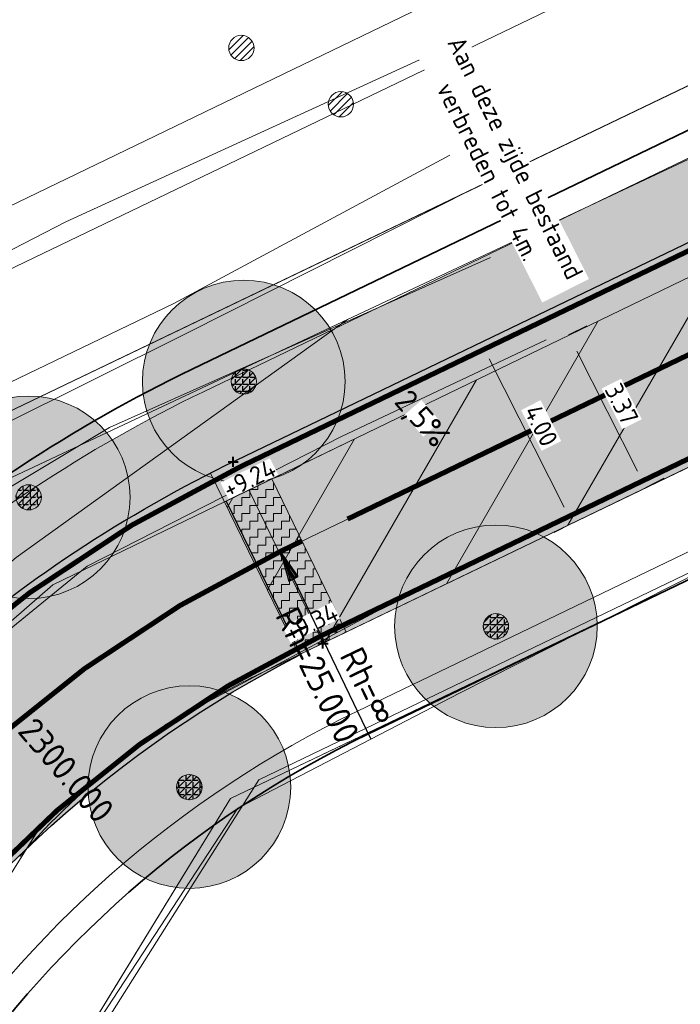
# Model space of a CAD drawing. Header units: metres. Extents: x 163543 to 168130, y 402678 to 405437.
# Tile 147 of 256: x 164818 to 164831, y 403569 to 403588. Entities that reach past the tile are written whole.
import ezdxf

# ---------------------------------------------------------------- set-up
doc = ezdxf.new("R2010")
doc.units = ezdxf.units.M
doc.linetypes.add('X-CA190022.004-UO-ALM_Assen$0$AM-AS', pattern=[16, 10, -2, 2, -2])
doc.linetypes.add('X-CA190022.004-UO-DWM_Snelfietsroute$0$2-1', pattern=[6, 2, -1, 2, -1])
doc.layers.get('0').update_dxf_attribs({"lineweight": 25})
for name, color, linetype, lineweight in [('X-CA190022.004-UO-ALM_Assen$0$N-WE-AM-AS_WEG-G', 10, 'X-CA190022.004-UO-ALM_Assen$0$AM-AS', 25), ('X-CA190022.004-UO-ALM_Assen$0$N-WE-AM-KILOMETRERING-T25', 7, 'Continuous', 25), ('X-CA190022.004-UO-ALM_Assen$0$N-WE-AM-TANGENTPUNT-T25', 7, 'Continuous', 25), ('X-CA190022.004-UO-ARC_Arcering$0$N-WE-VH-VERHARDINGS_DEKLAAGVERVANGING-A', 250, 'Continuous', 20), ('X-CA190022.004-UO-BGT_Ondergrond$0$GE_261_OSHHek_Lijn_GEM', 253, 'X-CA190022.004-UO-BGT_Ondergrond$0$Hekwerk', 9), ('X-CA190022.004-UO-BGT_Ondergrond$0$GE_316_WGDFietspad_Vlak_GEM', 253, 'Continuous', 9), ('X-CA190022.004-UO-BGT_Ondergrond$0$GE_367_OWGBerm_groenvoorziening_grasenk_GEM', 253, 'Continuous', 9), ('X-CA190022.004-UO-BGT_Ondergrond$0$GE_476_BTDGraslandagrarisch_Vlak_GEM', 253, 'Continuous', 9), ('X-CA190022.004-UO-BGT_Ondergrond$0$GE_479_BTDGroenvoorziening_grasenkruida_GEM', 253, 'Continuous', 9), ('X-CA190022.004-UO-BGT_Ondergrond$0$GE_523_WTDGreppel_drogesloot_Vlak_GEM', 253, 'Continuous', 9), ('X-CA190022.004-UO-DTM inmeting_v0.1$0$B-WE-GR-BOOM-S', 246, 'Continuous', 0), ('X-CA190022.004-UO-DTM inmeting_v0.1$0$B-WE-GW-TALUD_KRUIN-G', 246, 'Continuous', 0), ('X-CA190022.004-UO-DTM inmeting_v0.1$0$B-WE-GW-TALUD_TEEN-G', 246, 'Continuous', 0), ('X-CA190022.004-UO-DTM inmeting_v0.1$0$B-WE-IE-TERREINAFSCHEIDING_KUNSTMATIG_RASTERHEKWERK-G', 246, 'X-CA190022.004-UO-DTM inmeting_v0.1$0$IE-TERREINAFSCHEIDING-KUNSTMATIG-OPEN', 0), ('X-CA190022.004-UO-DTM inmeting_v0.1$0$B-WE-VH-VERHARDING_ASFALT-G', 246, 'Continuous', 0), ('X-CA190022.004-UO-DWM_Snelfietsroute$0$B-WE-VH-KANTVERHARDING-G', 214, 'Continuous', 18), ('X-CA190022.004-UO-DWM_Snelfietsroute$0$N-WE-GW-BERM-G', 90, 'Continuous', 18), ('X-CA190022.004-UO-DWM_Snelfietsroute$0$N-WE-VH-KANTVERHARDING-G', 210, 'Continuous', 25), ('X-CA190022.004-UO-DWM_Snelfietsroute$0$N-WE-VH-VERHARDINGS_DEKLAAGVERVANGING-A', 250, 'Continuous', 9), ('X-CA190022.004-UO-DWM_Snelfietsroute$0$N-WE-VW-MARKERING_LANGS_STREEP_21-G', 7, 'X-CA190022.004-UO-DWM_Snelfietsroute$0$2-1', 35), ('X-CA190022.004-UO-DWM_Snelfietsroute$0$N-WE-VW-MARKERING_LANGS_STREEP_DOORGETROKKEN_010-G', 7, 'Continuous', 0), ('X-CA190022.004-UO-DWM_Snelfietsroute$0$V-WE-VH-VERHARDING_ASFALT-A-FREESVAK', 252, 'Continuous', 18), ('X-CA190022.004-UO-DWM_Snelfietsroute$0$V-WE-VH-VERHARDING_ASFALT-FREESVAK', 7, 'Continuous', 18), ('X-CA190022.004-UO-DWM_Snelfietsroute$0$V-WE-VH-VERHARDING_ASFALT_ZAAGSNEDE-G', 1, 'X-CA190022.004-UO-DWM_Snelfietsroute$0$VH-ZAAGSNEDE', 25), ('X-CA190022.004-UO-GZM_Werkgrens_v0.2$0$N-WE-KG-GRENS_SYSTEEMGRENS-G', 7, 'X-CA190022.004-UO-GZM_Werkgrens_v0.2$0$KG-OG', 35), ('X-CA190022.004-UO-KAD_Percelen$0$B-WE-KG-GRENS_PERCEEL-GV', 150, 'Continuous', 9), ('X-CA190022.004-UO-TXT_Hoogtes$0$X-XX-AL-T25', 7, 'Continuous', 25), ('X-CA190022.004-UO-TXT_Tekst 1op200$0$N-WE-VH-VERKANTING-G', 7, 'Continuous', 35), ('X-CA190022.004-UO-TXT_Tekst 1op200$0$N-WE-VH-VERKANTING-T18', 7, 'Continuous', 18), ('X-CA190022.004-UO-TXT_Tekst 1op200$0$X-XX-AL-AANKLEDING-M', 7, 'Continuous', 18)]:
    doc.layers.add(name, color=color, linetype=linetype, lineweight=lineweight)
doc.layers.add('X-CA190022.004-UO-ARC_Arcering$0$N-GV-GR-GRAS-A-200 GRASMENGSEL M1', color=62, linetype='Continuous', lineweight=18, transparency=0.5)
doc.layers.add('X-CA190022.004-UO-ARC_Arcering$0$N-WE-VH-VERHARDING_ASFALT_ROOD-A', color=232, linetype='Continuous', lineweight=0, transparency=0.5)
for name, color, linetype in [('X-CA190022.004-UO-DWM_Beplanting$0$B-WE-GR-BOOM-S AFKOMSTIG UIT BOMENBESTAND GEMEENTE', 252, 'Continuous'), ('X-CA190022.004-UO-DWM_Beplanting$0$B-WE-GR-BOOM-S AFKOMSTIG UIT DTM_v0.4', 252, 'Continuous'), ('X-CA190022.004-UO-DWM_Beplanting$0$N-GV-GR-GRAS-A-200', 7, 'Continuous'), ('X-CA190022.004-UO-TXT_Hoogtes$0$C3D-SURFACE_TINSURFACE_LABELING-BESTAAND', 252, 'Continuous')]:
    doc.layers.add(name, color=color, linetype=linetype)
doc.layers.add('X-CA190022.004-UO-TXT_Hoogtes$0$C3D-ASSEMBLY_MARKER', color=7, linetype='Continuous', lineweight=35, plot=False)
doc.styles.add('NLCS-ISO', font='NLCS-ISO.ttf')
doc.styles.add('X-CA190022.004-UO-ALM_Assen$0$NLCS-ISO', font='NLCS-ISO.ttf')
doc.styles.add('X-CA190022.004-UO-TXT_Tekst 1op200$0$NLCS-ISO-M200-T18', font='NLCS-ISO.ttf', dxfattribs={"height": 0.36})
doc.styles.add('X-CA190022.004-UO-TXT_Tekst 1op200$0$NLCS-ISO-M500-T18', font='NLCS-ISO.ttf', dxfattribs={"height": 0.9})
doc.linetypes.add('X-CA190022.004-UO-BGT_Ondergrond$0$Hekwerk', pattern='A,5,-1.5,[2,dgnlstyle-Veghel.shx,S=0.007937,R=0,X=0,Y=0],-1.5', length=8)
doc.linetypes.add('X-CA190022.004-UO-DTM inmeting_v0.1$0$IE-TERREINAFSCHEIDING-KUNSTMATIG-OPEN', pattern='A,7,-1.5,[67,NLCS.SHX,S=0.75,R=0,X=0,Y=0],-1.5', length=10)
doc.linetypes.add('X-CA190022.004-UO-DWM_Snelfietsroute$0$VH-ZAAGSNEDE', pattern='A,1e-05,-2.54,[181,NLCS.SHX,S=2.54,R=0,X=-2.54,Y=0],-5.08,[181,NLCS.SHX,S=2.54,R=180,X=2.54,Y=0],-2.54', length=10.16001)
doc.linetypes.add('X-CA190022.004-UO-GZM_Werkgrens_v0.2$0$KG-OG', pattern='A,5.5,-1.5,[2,NLCS.SHX,S=0.5,R=0,X=0,Y=0],-1.5', length=8.5)
doc.dimstyles.new('X-CA190022.004-UO-TXT_Tekst 1op200$0$NLCS-M200-T18-PIJL_L2_H1', dxfattribs={"dimscale": 0.2, "dimtxt": 2.5, "dimasz": 1.8, "dimexe": 2, "dimexo": 2, "dimgap": 0.7, "dimtad": 1, "dimzin": 0, "dimdsep": 46, "dimtxsty": 'X-CA190022.004-UO-TXT_Tekst 1op200$0$NLCS-ISO-M200-T18', "dimcen": 0, "dimdle": 2, "dimclrd": 256, "dimclre": 256, "dimclrt": 10, "dimadec": 1, "dimazin": 0, "dimtfac": 1, "dimtdec": 3, "dimtofl": 0, "dimtmove": 0, "dimatfit": 3, "dimfxl": 2, "dimfxlon": 1, "dimtfillclr": 256, "dimtolj": 1, "dimtzin": 0, "dimlwd": -1, "dimlwe": -1, "dimarcsym": 0})
pattern_1 = [(0, (0, 0), (0.15625, 0.15625), [0.15625, -0.15625]), (90, (0.15625, 0), (-0.15625, 0.15625), [0.15625, -0.15625])]

# ---------------------------------------------------------------- blocks, each defined once
blk = doc.blocks.new('X-CA190022.004-UO-DTM inmeting_v0.1$0$boom')
h = blk.add_hatch()
h.set_pattern_fill('ANSI31', color=256, scale=0.13)
h.paths.add_polyline_path([(-1, 0, 1), (1, 0, 1)])
blk.add_circle((0, 0), 1)
blk = doc.blocks.new('X-CA190022.004-UO-DWM_Beplanting$0$SGR-BOOM_01-SO')
at = {"linetype": 'ByBlock', "lineweight": 18}
h = blk.add_hatch(color=0, dxfattribs=at)
h.dxf.hatch_style = 1
edge = h.paths.add_edge_path()
edge.add_arc((0, 0), 0.25, 0, 360)
at = {"color": 0, "linetype": 'ByBlock', "lineweight": 18}
for radius in [2, 0.25]:
    blk.add_circle((0, 0), radius, dxfattribs=at)
blk = doc.blocks.new('X-CA190022.004-UO-DWM_Beplanting$0$IMGEOBoom')
at = {"transparency": 33554457}
h = blk.add_hatch(color=256, dxfattribs=at)
h.dxf.hatch_style = 1
edge = h.paths.add_edge_path()
edge.add_arc((0, 0), 100, 0, 360)
edge = h.paths.add_edge_path(flags=17)
edge.add_arc((0, 0), 12.5, 0, 360)
h = blk.add_hatch()
h.set_pattern_fill('ANGLE', color=256)
h.set_pattern_definition([(0, (0, 0), (0, 6.985), [5.08, -1.905]), (90, (0, 0), (-6.985, 4e-16), [5.08, -1.905])])
edge = h.paths.add_edge_path(flags=17)
edge.add_arc((0, 0), 12.5, 0, 360)
at = {"layer": 'X-CA190022.004-UO-DWM_Beplanting$0$N-GV-GR-GRAS-A-200'}
h = blk.add_hatch(color=256, dxfattribs=at)
h.dxf.hatch_style = 1
edge = h.paths.add_edge_path(flags=17)
edge.add_arc((0, 0), 12.5, 0, 360)
at = {"xscale": 50, "yscale": 50, "zscale": 50}
blk.add_blockref('X-CA190022.004-UO-DWM_Beplanting$0$SGR-BOOM_01-SO', (0, 0), dxfattribs=at)
blk = doc.blocks.new('*U208')
at = {"layer": 'X-CA190022.004-UO-TXT_Hoogtes$0$C3D-ASSEMBLY_MARKER', "color": 7, "linetype": 'Continuous', "lineweight": 40}
for p, q in [((164824.155, 403576.027, 9.34), (164824.355, 403576.027, 9.34)), ((164824.255, 403575.927, 9.34), (164824.255, 403576.127, 9.34))]:
    blk.add_line(p, q, dxfattribs=at)
at = {"layer": 'X-CA190022.004-UO-TXT_Hoogtes$0$X-XX-AL-T25', "color": 7, "linetype": 'Continuous', "lineweight": 25, "insert": (164824.024, 403576.437, 9.34), "char_height": 0.36, "width": 1.0908, "attachment_point": 5, "rotation": 26.3178, "style": 'NLCS-ISO', "bg_fill": 3, "box_fill_scale": 1, "bg_fill_color": 256, "bg_fill_true_color": 13158600, "bg_fill_transparency": 0}
blk.add_mtext('{\\fNLCS-ISO|b0|i0|c0|p10;+9.34}', dxfattribs=at)
blk = doc.blocks.new('*U209')
at = {"layer": 'X-CA190022.004-UO-TXT_Hoogtes$0$C3D-ASSEMBLY_MARKER', "color": 7, "linetype": 'Continuous', "lineweight": 40}
for p, q in [((164822.481, 403579.513, 9.24), (164822.481, 403579.713, 9.24)), ((164822.381, 403579.613, 9.24), (164822.581, 403579.613, 9.24))]:
    blk.add_line(p, q, dxfattribs=at)
at = {"layer": 'X-CA190022.004-UO-TXT_Hoogtes$0$X-XX-AL-T25', "color": 7, "linetype": 'Continuous', "lineweight": 25, "insert": (164822.8, 403579.28, 9.24), "char_height": 0.36, "width": 1.0908, "attachment_point": 5, "rotation": 26.3178, "style": 'NLCS-ISO', "bg_fill": 3, "box_fill_scale": 1, "bg_fill_color": 256, "bg_fill_true_color": 13158600, "bg_fill_transparency": 0}
blk.add_mtext('{\\fNLCS-ISO|b0|i0|c0|p10;+9.24}', dxfattribs=at)
blk = doc.blocks.new('X-CA190022.004-UO-ALM_Assen$0$SVH-RANDVERHARDING-SO')
at = {"color": 0}
for p, q in [((-0.6, 3.5), (0.6, 3.5)), ((0, 0), (-0.6, 3.5)), ((-0.4, 3.5), (0.4, 3.5)), ((0, 0.7), (-0.4, 3.5)), ((-0.2, 3.5), (0.2, 3.5)), ((0, 1.75), (-0.2, 3.5)), ((0.6, 3.5), (0, 0)), ((0.4, 3.5), (0, 0.7)), ((0.2, 3.5), (0, 1.75))]:
    blk.add_line(p, q, dxfattribs=at)
blk = doc.blocks.new('*D1176')
at = {"layer": 'X-CA190022.004-UO-TXT_Tekst 1op200$0$X-XX-AL-AANKLEDING-M', "transparency": 16777216}
for p, q in [((164829.104, 403582.117), (164829.46, 403582.298)), ((164829.266, 403581.796), (164830.464, 403579.427)), ((164830.627, 403579.106), (164830.984, 403579.287))]:
    blk.add_line(p, q, dxfattribs=at)
for points in [[(164829.32, 403581.823), (164829.212, 403581.769), (164829.104, 403582.117)], [(164830.518, 403579.454), (164830.411, 403579.4), (164830.627, 403579.106)]]:
    blk.add_solid(points, dxfattribs=at)
at = {"layer": 'X-CA190022.004-UO-TXT_Tekst 1op200$0$X-XX-AL-AANKLEDING-M', "transparency": 16777216, "insert": (164827.785, 403585.481), "char_height": 0.36, "attachment_point": 5, "rotation": 296.8338, "style": 'X-CA190022.004-UO-TXT_Tekst 1op200$0$NLCS-ISO-M200-T18', "bg_fill": 3, "box_fill_scale": 1.1, "bg_fill_color": 256, "bg_fill_true_color": 13158600, "bg_fill_transparency": 0}
blk.add_mtext('\\A1;Aan deze zijde bestaand \\Pverbreden tot 4m.', dxfattribs=at)
blk = doc.blocks.new('*D1177')
at = {"layer": 'X-CA190022.004-UO-TXT_Tekst 1op200$0$X-XX-AL-AANKLEDING-M', "transparency": 16777216}
for p, q in [((164827.372, 403581.97), (164827.015, 403581.789)), ((164829.015, 403578.72), (164827.534, 403581.648)), ((164829.177, 403578.398), (164828.82, 403578.218))]:
    blk.add_line(p, q, dxfattribs=at)
for points in [[(164827.588, 403581.675), (164827.48, 403581.621), (164827.372, 403581.97)], [(164829.068, 403578.747), (164828.961, 403578.693), (164829.177, 403578.398)]]:
    blk.add_solid(points, dxfattribs=at)
at = {"layer": 'X-CA190022.004-UO-TXT_Tekst 1op200$0$X-XX-AL-AANKLEDING-M', "transparency": 16777216, "insert": (164828.56, 403580.328), "char_height": 0.36, "attachment_point": 5, "rotation": 296.8231, "style": 'X-CA190022.004-UO-TXT_Tekst 1op200$0$NLCS-ISO-M200-T18', "bg_fill": 3, "box_fill_scale": 1.1, "bg_fill_color": 256, "bg_fill_true_color": 13158600, "bg_fill_transparency": 0}
blk.add_mtext('\\A1;4.00', dxfattribs=at)
blk = doc.blocks.new('*D1198')
at = {"layer": 'X-CA190022.004-UO-TXT_Tekst 1op200$0$X-XX-AL-AANKLEDING-M', "transparency": 16777216}
for p, q in [((164829.104, 403582.117), (164829.46, 403582.298)), ((164829.266, 403581.796), (164830.464, 403579.427)), ((164830.627, 403579.106), (164830.984, 403579.287))]:
    blk.add_line(p, q, dxfattribs=at)
for points in [[(164829.32, 403581.823), (164829.212, 403581.769), (164829.104, 403582.117)], [(164830.518, 403579.454), (164830.411, 403579.4), (164830.627, 403579.106)]]:
    blk.add_solid(points, dxfattribs=at)
at = {"layer": 'X-CA190022.004-UO-TXT_Tekst 1op200$0$X-XX-AL-AANKLEDING-M', "transparency": 16777216, "insert": (164830.151, 403580.756), "char_height": 0.36, "attachment_point": 5, "rotation": 296.8338, "style": 'X-CA190022.004-UO-TXT_Tekst 1op200$0$NLCS-ISO-M200-T18', "bg_fill": 3, "box_fill_scale": 1.1, "bg_fill_color": 256, "bg_fill_true_color": 13158600, "bg_fill_transparency": 0}
blk.add_mtext('\\A1;3.37', dxfattribs=at)
blk = doc.blocks.new('*U128')
blk.add_solid([(2.5, 0.9), (2.5, 0), (-1.5, 0)])

msp = doc.modelspace()

# ---------------------------------------------------------------- hatches: boundary and pattern name
at = {"layer": 'X-CA190022.004-UO-ARC_Arcering$0$N-GV-GR-GRAS-A-200 GRASMENGSEL M1'}
h = msp.add_hatch(dxfattribs=at)
h.set_pattern_fill('AGR-GRAS_02-SO', color=256, scale=0.1, pattern_type=2)
h.set_pattern_definition([(0, (0, 0), (1, 1), [0.25, -0.75]), (0, (0.55, 0.6), (1, 1), [0.25, -0.75]), (90, (0.1, 0.35), (-1, 1), [0.25, -0.75]), (90, (0.5, 0.7), (-1, 1), [0.25, -0.75]), (45, (0.2, 0.7), (0, 1), [0.25, -1.164213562]), (135, (0.55, 0), (-1, 0), [0.25, -1.164213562]), (26.5650512, (0.25, 0.3), (1, 4e-10), [0.25, -1.986067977]), (26.5650512, (0.7, 0.8), (1, 4e-10), [0.25, -1.986067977]), (63.43494882, (0.7, 0), (5e-11, 1), [0.25, -1.986067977]), (63.43494882, (0.25, 0.45), (5e-11, 1), [0.25, -1.986067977]), (63.43494882, (0.6, 0.2), (5e-11, 1), [0.25, -1.986067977]), (116.5650512, (0, 0.55), (-4e-10, 1), [0.25, -1.986067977]), (153.43494882, (0.2, 0.15), (-1, 5e-11), [0.25, -1.986067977])])
h.paths.add_polyline_path([(165052.178, 403690.365), (165120.562, 403723.337), (165177.912, 403750.66, -0.027628), (165180.67, 403751.792), (165185.737, 403753.551), (165185.423, 403754.457), (165180.178, 403753.209, 0.027628), (165177.266, 403752.014), (165119.914, 403724.69), (165051.526, 403691.716), (164927.835, 403632.076), (164894.694, 403616.096), (164821.894, 403580.995, 0.136189), (164810.434, 403570.944, -0.043517), (164808.123, 403568.009), (164809.216, 403566.982, 0.043517), (164811.688, 403570.122, -0.136189), (164822.545, 403579.644), (164895.346, 403614.745), (164928.487, 403630.725)])
h = msp.add_hatch(dxfattribs=at)
h.set_pattern_fill('AGR-GRAS_02-SO', color=256, scale=0.1, pattern_type=2)
h.set_pattern_definition([(0, (0, 0), (1, 1), [0.25, -0.75]), (0, (0.55, 0.6), (1, 1), [0.25, -0.75]), (90, (0.1, 0.35), (-1, 1), [0.25, -0.75]), (90, (0.5, 0.7), (-1, 1), [0.25, -0.75]), (45, (0.2, 0.7), (0, 1), [0.25, -1.164213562]), (135, (0.55, 0), (-1, 0), [0.25, -1.164213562]), (26.5650512, (0.25, 0.3), (1, 4e-10), [0.25, -1.986067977]), (26.5650512, (0.7, 0.8), (1, 4e-10), [0.25, -1.986067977]), (63.43494882, (0.7, 0), (5e-11, 1), [0.25, -1.986067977]), (63.43494882, (0.25, 0.45), (5e-11, 1), [0.25, -1.986067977]), (63.43494882, (0.6, 0.2), (5e-11, 1), [0.25, -1.986067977]), (116.5650512, (0, 0.55), (-4e-10, 1), [0.25, -1.986067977]), (153.43494882, (0.2, 0.15), (-1, 5e-11), [0.25, -1.986067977])])
edge = h.paths.add_edge_path()
edge.add_line((164813.225, 403563.217), (164812.132, 403564.244))
edge.add_arc((164792.454, 403582.726), 26.996, 306.8565, 316.7958, ccw=False)
edge.add_line((164808.647, 403561.125), (164806.624, 403559.61))
edge.add_line((164806.624, 403559.61), (164806.255, 403559.272))
edge.add_line((164806.255, 403559.272), (164807.126, 403558.112))
edge.add_line((164807.126, 403558.112), (164809.546, 403559.924))
edge.add_arc((164792.452, 403582.727), 28.498, 306.8557, 316.7958)
edge = h.paths.add_edge_path()
edge.add_arc((164834.252, 403555.321), 21.489, 132.1355, 147.6253)
edge.add_arc((164834.252, 403555.321), 21.489, 132.2415, 147.6253, ccw=False)
edge.add_arc((164834.454, 403555.099), 21.79, 132.1379, 132.2423, ccw=False)
at = {"layer": 'X-CA190022.004-UO-ARC_Arcering$0$N-WE-VH-VERHARDING_ASFALT_ROOD-A'}
h = msp.add_hatch(color=256, dxfattribs=at)
h.dxf.hatch_style = 1
h.paths.add_polyline_path([(165052.461, 403689.781), (165132.711, 403728.4), (165164.017, 403743.373), (165163.758, 403743.917), (165120.562, 403723.337), (165052.178, 403690.365), (164928.487, 403630.725), (164895.346, 403614.745), (164822.545, 403579.644, 0.005277), (164822.034, 403579.391), (164822.311, 403578.822), (164825.13, 403580.187), (164889.73, 403611.47), (164928.718, 403630.232)], flags=17)
h = msp.add_hatch(color=256, dxfattribs=at)
h.dxf.hatch_style = 1
h.paths.add_polyline_path([(165053.915, 403686.762), (165122.291, 403719.73), (165165.479, 403740.306), (165164.017, 403743.373), (165132.711, 403728.4), (165052.461, 403689.781), (164928.718, 403630.232), (164889.73, 403611.47), (164825.13, 403580.187), (164822.317, 403578.825), (164823.78, 403575.798), (164826.593, 403577.154), (164843.818, 403585.46), (164897.083, 403611.142), (164930.224, 403627.122)])
h = msp.add_hatch(color=256, dxfattribs=at)
h.dxf.hatch_style = 1
h.paths.add_polyline_path([(164823.783, 403575.792), (164822.034, 403579.391, 0.130817), (164811.688, 403570.122, -0.043517), (164809.216, 403566.982), (164812.132, 403564.244, 0.043517), (164815.034, 403567.929, -0.130015)])
at = {"layer": 'X-CA190022.004-UO-ARC_Arcering$0$N-WE-VH-VERHARDINGS_DEKLAAGVERVANGING-A'}
h = msp.add_hatch(dxfattribs=at)
h.set_pattern_fill('AVH-ASFALT_B', color=256, angle=15, pattern_type=2)
h.set_pattern_definition([(60, (0, 0), (-1.2990381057, 0.75), [])])
h.paths.add_polyline_path([(165053.915, 403686.762), (165122.291, 403719.73), (165165.479, 403740.306), (165164.017, 403743.373), (165132.711, 403728.4), (165052.461, 403689.781), (164928.718, 403630.232), (164889.73, 403611.47), (164825.13, 403580.187), (164822.317, 403578.825), (164823.78, 403575.798), (164826.593, 403577.154), (164843.818, 403585.46), (164897.083, 403611.142), (164930.224, 403627.122)])
at = {"layer": 'X-CA190022.004-UO-DWM_Snelfietsroute$0$V-WE-VH-VERHARDING_ASFALT-A-FREESVAK', "ltscale": 0.2}
h = msp.add_hatch(dxfattribs=at)
h.set_pattern_fill('AVH-ASFALT_FREESVAK', color=256, scale=0.1, pattern_type=2)
h.set_pattern_definition(pattern_1)
h.paths.add_polyline_path([(164823.243, 403579.273), (164822.793, 403579.056), (164824.261, 403576.03), (164824.712, 403576.248)])
h = msp.add_hatch(dxfattribs=at)
h.set_pattern_fill('AVH-ASFALT_FREESVAK', color=256, scale=0.1, pattern_type=2)
h.set_pattern_definition(pattern_1)
h.paths.add_polyline_path([(164822.793, 403579.056), (164822.343, 403578.838), (164823.811, 403575.813), (164824.261, 403576.03)])

# ---------------------------------------------------------------- linework, layer by layer
at = {"layer": 'X-CA190022.004-UO-BGT_Ondergrond$0$GE_261_OSHHek_Lijn_GEM'}
for p, q in [((164822.431, 403572.962), (164832.047, 403577.565)), ((164815.7, 403561.975), (164822.431, 403572.962))]:
    msp.add_line(p, q, dxfattribs=at)
at = {"layer": 'X-CA190022.004-UO-BGT_Ondergrond$0$GE_316_WGDFietspad_Vlak_GEM', "flags": 128}
for points in [[(164816.029, 403574.659), (164818.92, 403577.18), (164889.73, 403611.47), (164928.718, 403630.232), (165052.461, 403689.781), (165053.915, 403686.762)], [(165053.915, 403686.762), (164930.224, 403627.122), (164897.083, 403611.142), (164822.788, 403575.32)]]:
    msp.add_lwpolyline(points, dxfattribs=at)
at = {"layer": 'X-CA190022.004-UO-BGT_Ondergrond$0$GE_316_WGDFietspad_Vlak_GEM'}
msp.add_arc((164829.224, 403562.343), 14.485, 116.3788, 139.1373, dxfattribs=at)
at = {"layer": 'X-CA190022.004-UO-BGT_Ondergrond$0$GE_367_OWGBerm_groenvoorziening_grasenk_GEM', "flags": 128}
for points in [[(165184.537, 403753.109), (165183.831, 403752.85), (165132.711, 403728.4), (165052.461, 403689.781), (164928.718, 403630.232), (164889.73, 403611.47), (164818.92, 403577.18), (164816.029, 403574.659)], [(164809.528, 403560.51), (164806.021, 403557.782), (164804.732, 403557.966), (164803.063, 403560.189), (164802.426, 403561.037), (164802.303, 403561.201), (164794.593, 403571.459), (164796.779, 403572.731), (164801.128, 403568.949), (164807.319, 403571.87), (164807.843, 403570.785), (164810.586, 403572.108), (164810.297, 403572.708), (164815.446, 403575.376), (164818.198, 403577.726), (164824.741, 403582.424), (164845.508, 403592.191), (164892.802, 403614.747), (164932.953, 403634.789), (165023.639, 403678.975)], [(164822.788, 403575.32), (164897.083, 403611.142), (164898.003, 403609.583), (164894.042, 403607.59)], [(164894.042, 403607.59), (164853.84, 403588.034), (164832.047, 403577.565), (164822.431, 403572.962), (164815.7, 403561.975), (164812.075, 403556.422), (164811.274, 403557.307), (164812.565, 403559.008), (164814.07, 403562.025), (164814.789, 403563.951), (164815.79, 403566.84), (164816.034, 403567.544), (164816.352, 403568.462)], [(164824.741, 403582.424), (164818.198, 403577.726), (164815.446, 403575.376), (164810.297, 403572.708), (164809.257, 403574.862), (164806.514, 403573.538), (164807.319, 403571.87), (164801.128, 403568.949), (164796.779, 403572.731), (164799.727, 403574.446), (164799.396, 403573.282), (164799.575, 403572.244), (164800.084, 403571.751), (164800.975, 403571.585), (164803.417, 403572.255), (164809.926, 403575.456), (164824.741, 403582.424)]]:
    msp.add_lwpolyline(points, dxfattribs=at)
at = {"layer": 'X-CA190022.004-UO-BGT_Ondergrond$0$GE_367_OWGBerm_groenvoorziening_grasenk_GEM', "extrusion": (0, 0, -1)}
msp.add_arc((-164829.224, 403562.343), 14.485, 40.8627, 63.6212, dxfattribs=at)
at = {"layer": 'X-CA190022.004-UO-BGT_Ondergrond$0$GE_476_BTDGraslandagrarisch_Vlak_GEM', "flags": 128}
msp.add_lwpolyline([(164824.925, 403539.208), (164816.43, 403550.653), (164814.494, 403553.261), (164812.075, 403556.422), (164815.7, 403561.975), (164822.431, 403572.962), (164832.047, 403577.565), (164853.84, 403588.034), (164894.042, 403607.59), (164898.003, 403609.583), (164926.203, 403570.84), (164927.892, 403568.525), (164901.285, 403562.366)], dxfattribs=at)
at = {"layer": 'X-CA190022.004-UO-BGT_Ondergrond$0$GE_479_BTDGroenvoorziening_grasenkruida_GEM', "flags": 128}
msp.add_lwpolyline([(164980.948, 403662.403), (164964.98, 403654.785), (164947.527, 403646.174), (164928.788, 403636.728), (164926.155, 403635.523), (164915.337, 403630.919), (164851.58, 403599.55), (164808.057, 403578.591), (164801.04, 403575.389), (164799.727, 403574.446), (164796.779, 403572.731), (164794.593, 403571.459), (164792.33, 403574.47)], dxfattribs=at)
at = {"layer": 'X-CA190022.004-UO-BGT_Ondergrond$0$GE_523_WTDGreppel_drogesloot_Vlak_GEM', "flags": 128}
msp.add_lwpolyline([(165023.639, 403678.975), (164932.953, 403634.789), (164892.802, 403614.747), (164845.508, 403592.191), (164824.741, 403582.424), (164809.926, 403575.456), (164803.417, 403572.255), (164800.975, 403571.585), (164800.084, 403571.751), (164799.575, 403572.244), (164799.396, 403573.282), (164799.727, 403574.446), (164801.04, 403575.389), (164808.057, 403578.591), (164851.58, 403599.55), (164915.337, 403630.919), (164926.155, 403635.523), (164928.788, 403636.728), (164947.527, 403646.174), (164964.98, 403654.785), (164980.948, 403662.403), (165001.831, 403672.039), (165024.063, 403683.223)], dxfattribs=at)
at = {"layer": 'X-CA190022.004-UO-DTM inmeting_v0.1$0$B-WE-GW-TALUD_KRUIN-G'}
for points in [[(164806.551, 403573.419, 9.262), (164804.845, 403572.627, 9.401), (164801.715, 403570.921, 9.572), (164800.239, 403570.712, 9.684), (164798.951, 403571.776, 9.751), (164798.913, 403573.771, 9.899), (164800.862, 403574.965, 9.835), (164805.186, 403577.311, 9.717), (164809.874, 403579.806, 9.721), (164815.63, 403582.521, 9.619), (164819.181, 403584.351, 9.649), (164826.315, 403587.624, 9.729)], [(164827.561, 403583.645, 9.018), (164820.043, 403580.29, 9.091), (164813.006, 403576.071, 9.279), (164810.177, 403575.159, 9.34)]]:
    msp.add_polyline3d(points, dxfattribs=at)
at = {"layer": 'X-CA190022.004-UO-DTM inmeting_v0.1$0$B-WE-GW-TALUD_TEEN-G'}
for points in [[(164826.758, 403585.671, 8.636), (164821.31, 403582.739, 8.714), (164813.738, 403579.092, 8.571), (164809.122, 403576.77, 8.406), (164804.462, 403574.693, 8.638), (164801.646, 403573.361, 8.818)], [(164827.258, 403585.021, 8.628), (164821.555, 403582.146, 8.709), (164814.124, 403578.445, 8.561), (164809.443, 403576.228, 8.402), (164804.863, 403573.93, 8.658), (164801.877, 403572.651, 8.819)]]:
    msp.add_polyline3d(points, dxfattribs=at)
at = {"layer": 'X-CA190022.004-UO-DTM inmeting_v0.1$0$B-WE-IE-TERREINAFSCHEIDING_KUNSTMATIG_RASTERHEKWERK-G'}
for p, q in [((164831.978, 403577.59, 9.124), (164826.947, 403575.044, 9.155)), ((164826.947, 403575.044, 9.155), (164822.576, 403572.774, 9.222)), ((164822.576, 403572.774, 9.222), (164819.181, 403567.589, 9.197))]:
    msp.add_line(p, q, dxfattribs=at)
at = {"layer": 'X-CA190022.004-UO-DTM inmeting_v0.1$0$B-WE-VH-VERHARDING_ASFALT-G'}
for points in [[(164813.867, 403571.498, 9.408), (164816.085, 403574.685, 9.34), (164819.599, 403577.553, 9.257), (164824.62, 403580.115, 9.178), (164828.658, 403582.024, 9.155)], [(164817.061, 403569.833, 9.458), (164818.693, 403572.43, 9.394), (164821.16, 403574.432, 9.353), (164826.024, 403577.036, 9.26), (164830.078, 403578.967, 9.232)]]:
    msp.add_polyline3d(points, dxfattribs=at)
at = {"layer": 'X-CA190022.004-UO-DWM_Snelfietsroute$0$B-WE-VH-KANTVERHARDING-G', "flags": 128}
for points in [[(164822.317, 403578.825), (164825.13, 403580.187), (164889.73, 403611.47), (164928.718, 403630.232), (165052.461, 403689.781), (165132.711, 403728.4), (165164.017, 403743.373)], [(165165.498, 403740.315), (165122.291, 403719.73), (165053.915, 403686.762), (164930.224, 403627.122), (164897.083, 403611.142), (164823.78, 403575.798)]]:
    msp.add_lwpolyline(points, dxfattribs=at)
at = {"layer": 'X-CA190022.004-UO-DWM_Snelfietsroute$0$N-WE-GW-BERM-G', "flags": 128}
for points in [[(164803.319, 403564.007), (164805.339, 403565.519, 0.087199), (164810.434, 403570.944, -0.136189), (164821.894, 403580.995), (164894.694, 403616.096), (164927.835, 403632.076), (165051.526, 403691.716), (165119.914, 403724.69), (165177.266, 403752.014, -0.027628), (165180.178, 403753.209), (165185.509, 403754.477)], [(164807.522, 403558.409), (164809.535, 403559.916, 0.087199), (164816.289, 403567.107, -0.136189), (164824.934, 403574.689), (164897.734, 403609.791), (164930.876, 403625.771), (165054.566, 403685.411), (165122.939, 403718.377), (165180.277, 403745.695, -0.027628), (165182.474, 403746.596), (165187.245, 403749.496)]]:
    msp.add_lwpolyline(points, format="xyb", dxfattribs=at)
at = {"layer": 'X-CA190022.004-UO-DWM_Snelfietsroute$0$N-WE-VH-KANTVERHARDING-G', "flags": 128}
for points in [[(164809.216, 403566.982, 0.043517), (164811.688, 403570.122, -0.136189), (164822.545, 403579.644), (164895.346, 403614.745), (164928.487, 403630.725), (165052.178, 403690.365), (165120.562, 403723.337), (165177.912, 403750.66, -0.027628), (165180.67, 403751.792), (165185.737, 403753.551)], [(164812.132, 403564.244, 0.043517), (164815.034, 403567.929, -0.130015), (164823.783, 403575.792)]]:
    msp.add_lwpolyline(points, format="xyb", dxfattribs=at)
at = {"layer": 'X-CA190022.004-UO-DWM_Snelfietsroute$0$N-WE-VH-VERHARDINGS_DEKLAAGVERVANGING-A', "flags": 128}
msp.add_lwpolyline([(164822.034, 403579.391), (164823.783, 403575.792)], dxfattribs=at)
at = {"layer": 'X-CA190022.004-UO-DWM_Snelfietsroute$0$N-WE-VW-MARKERING_LANGS_STREEP_21-G', "const_width": 0.1, "flags": 128}
msp.add_lwpolyline([(164824.739, 403578.481), (164831.945, 403581.956)], dxfattribs=at)
at = {"layer": 'X-CA190022.004-UO-DWM_Snelfietsroute$0$N-WE-VW-MARKERING_LANGS_STREEP_DOORGETROKKEN_010-G', "const_width": 0.1, "flags": 128}
for points in [[(164809.326, 403566.88, 0.043517), (164811.814, 403570.04, -0.136189), (164822.61, 403579.508), (164895.411, 403614.61), (164928.552, 403630.59), (165052.243, 403690.23), (165120.627, 403723.202), (165177.976, 403750.525, -0.027628), (165180.719, 403751.65), (165185.787, 403753.409)], [(164812.023, 403564.347, 0.043517), (164814.909, 403568.012, -0.136189), (164824.217, 403576.176), (164897.018, 403611.277), (164930.159, 403627.257), (165053.85, 403686.897), (165122.226, 403719.865), (165179.567, 403747.184, -0.027628), (165181.933, 403748.155), (165187, 403749.914)], [(164810.674, 403565.613, 0.043517), (164813.361, 403569.026, -0.136189), (164823.414, 403577.842), (164823.838, 403578.047)]]:
    msp.add_lwpolyline(points, format="xyb", dxfattribs=at)
at = {"layer": 'X-CA190022.004-UO-DWM_Snelfietsroute$0$V-WE-VH-VERHARDING_ASFALT-FREESVAK', "ltscale": 0.2, "flags": 128}
for points in [[(164823.243, 403579.274), (164824.711, 403576.25)], [(164822.793, 403579.056), (164824.261, 403576.032)]]:
    msp.add_lwpolyline(points, dxfattribs=at)
at = {"layer": 'X-CA190022.004-UO-DWM_Snelfietsroute$0$V-WE-VH-VERHARDING_ASFALT_ZAAGSNEDE-G', "ltscale": 0.02, "flags": 128}
msp.add_lwpolyline([(164822.343, 403578.838), (164823.811, 403575.813)], dxfattribs=at)
at = {"layer": 'X-CA190022.004-UO-GZM_Werkgrens_v0.2$0$N-WE-KG-GRENS_SYSTEEMGRENS-G', "ltscale": 0.2, "flags": 128}
msp.add_lwpolyline([(164202.447, 403276.261, -0.007014), (164204.684, 403278.194), (164207.732, 403280.631), (164216.351, 403287.471), (164219.004, 403289.434), (164219.375, 403289.729), (164237.184, 403303.185), (164244.587, 403308.605), (164248.73, 403311.638), (164253.977, 403315.367), (164261.175, 403320.48), (164269.682, 403326.324), (164277.478, 403331.538), (164300.139, 403346.153), (164322.964, 403359.926), (164334.073, 403366.292), (164351.665, 403375.797), (164373.742, 403387.55), (164399.95, 403400.464), (164429.28, 403414.743), (164430.124, 403415.141), (164430.948, 403415.506), (164431.777, 403415.846), (164432.615, 403416.161), (164433.462, 403416.453), (164434.316, 403416.72), (164435.176, 403416.962), (164436.043, 403417.179), (164436.306, 403417.259, -0.099821), (164451.982, 403417.179, 0.131087), (164471.53, 403420.948), (164482.533, 403426.243), (164490.693, 403418.8), (164492.586, 403419.707), (164495.404, 403416.53, -0.0101), (164498.074, 403413.536), (164499.385, 403412.005), (164502.276, 403408.653), (164509.274, 403412.948), (164511.768, 403416.461), (164509.186, 403420.201, -0.175036), (164509.321, 403422.135, -0.180129), (164510.517, 403423.431), (164518.825, 403427.315), (164545.03, 403439.927), (164571.695, 403452.754), (164577.955, 403456.064), (164591.472, 403464.142), (164595.446, 403466.159), (164599.431, 403468.182), (164600.854, 403468.863), (164605.94, 403471.242), (164622.016, 403477.758), (164627.273, 403479.889), (164631.947, 403481.905), (164633.267, 403482.539, 0.084778), (164642.609, 403485.38), (164759.332, 403541.386), (164770.974, 403544.815), (164773.272, 403545.397), (164787.887, 403542.29), (164789.899, 403542.38), (164793.252, 403543.048), (164800.24, 403546.814), (164803.671, 403549.366), (164804.774, 403550.36), (164806.983, 403547.387), (164807.907, 403546.199), (164811.87, 403549.281), (164810.953, 403550.46), (164809.512, 403552.406), (164808.343, 403553.575), (164810.024, 403555.089), (164807.827, 403558.012), (164809.834, 403559.516, 0.087199), (164816.707, 403566.833, -0.136189), (164825.151, 403574.239), (164897.952, 403609.34), (164931.093, 403625.32), (165054.784, 403684.96), (165123.155, 403717.926), (165148.566, 403730.033), (165175.654, 403740.478), (165188.146, 403744.824), (165187.632, 403748.092), (165185.258, 403754.932), (165180.038, 403753.689, 0.027846), (165177.051, 403752.466), (165119.698, 403725.141), (165051.309, 403692.167), (164927.618, 403632.527), (164894.477, 403616.547), (164821.676, 403581.445, 0.136189), (164810.016, 403571.218, -0.087199), (164805.039, 403565.919), (164803.02, 403564.408), (164799.415, 403569.204), (164798.615, 403568.604), (164797.815, 403568.006), (164797.216, 403568.806), (164793.371, 403565.926), (164793.97, 403565.126), (164792.376, 403563.932), (164795.885, 403559.064, -0.201548), (164780.097, 403554.057, 0.075656), (164771.169, 403553.982, -0.009755), (164764.075, 403552.536), (164754.286, 403547.799), (164747.474, 403544.606), (164708.34, 403525.583), (164686.218, 403515.365), (164675.148, 403509.865), (164663.524, 403504.258), (164644.327, 403495.071), (164639.493, 403492.723), (164638.201, 403492.127, -0.201818), (164621.846, 403491.8, 0.209498), (164598.58, 403490.973), (164556.157, 403470.566), (164536.299, 403461.008), (164516.318, 403451.408), (164508.232, 403447.512), (164500.187, 403443.642), (164497.203, 403443.008), (164495.09, 403442.274, 0.130794), (164492.913, 403444.811), (164488.435, 403447.885), (164494.899, 403449.835), (164490.315, 403452.233), (164484.484, 403450.597, -0.076427), (164479.748, 403454.723), (164478.799, 403455.857), (164474.918, 403452.962), (164457.343, 403473.566), (164451.257, 403468.374), (164465.519, 403451.653, -0.484297), (164464.817, 403448.113), (164461.416, 403446.394), (164463.893, 403441.77), (164464.916, 403439.614), (164433.017, 403424.683, 0.05166), (164425.3, 403421.703), (164396.431, 403407.648), (164370.094, 403394.67), (164347.884, 403382.848), (164330.182, 403373.283), (164318.908, 403366.822), (164295.903, 403352.941), (164273.086, 403338.225), (164265.193, 403332.947), (164256.594, 403327.039), (164249.344, 403321.888), (164244.05, 403318.127), (164239.86, 403315.06), (164232.409, 403309.604), (164214.476, 403296.054), (164201.289, 403285.589, 0.012131), (164197.414, 403282.357)], format="xyb", close=True, dxfattribs=at)
at = {"layer": 'X-CA190022.004-UO-KAD_Percelen$0$B-WE-KG-GRENS_PERCEEL-GV', "flags": 128}
for points in [[(164460.276, 403427.915), (164466.349, 403415.367), (164487.883, 403425.722), (164496.111, 403429.679), (164555.855, 403458.619), (164593.206, 403476.41), (164588.97, 403485.217), (164612.074, 403496.328), (164616.314, 403487.512), (164746.772, 403550.188), (164893.326, 403621.049), (164887.38, 403633.726), (164740.684, 403562.794), (164610.094, 403500.047), (164549.795, 403471.239), (164478.654, 403436.809)], [(164468.748, 403410.406), (164486.08, 403417.995), (164492.111, 403420.636), (164493.855, 403418.592), (164495.298, 403416.903), (164503.089, 403421.185), (164615.905, 403478.304), (164662.782, 403501.158), (164772.136, 403553.829), (164770.057, 403555.749), (164790.783, 403565.26), (164789.551, 403566.923), (164799.538, 403571.715), (164894.973, 403617.537), (164893.326, 403621.049), (164746.772, 403550.188), (164616.314, 403487.512), (164616.456, 403487.216), (164593.352, 403476.106), (164593.206, 403476.41), (164555.855, 403458.619), (164496.111, 403429.679), (164487.883, 403425.722), (164466.349, 403415.367)], [(164812.884, 403553.196), (164817.529, 403559.372), (164818.291, 403564.405), (164819.546, 403567.881), (164822.987, 403573.331), (164900.08, 403610.457), (164894.973, 403617.537), (164799.538, 403571.715)], [(164819.546, 403567.881), (164818.291, 403564.405), (164817.529, 403559.372), (164812.884, 403553.196), (164819.424, 403544.122), (164847.738, 403505.918), (164850.36, 403503.946), (164853.636, 403502.187), (164880.122, 403492.516), (164891.81, 403488.06), (164921.88, 403477.54), (164929.892, 403473.773), (164913.679, 403519.457), (164902.78, 403561.659), (164930.713, 403568.012), (164926.596, 403575.181), (164900.08, 403610.457), (164822.987, 403573.331)]]:
    msp.add_lwpolyline(points, close=True, dxfattribs=at)

# ---------------------------------------------------------------- block references
at = {"layer": 'X-CA190022.004-UO-ALM_Assen$0$N-WE-AM-TANGENTPUNT-T25', "linetype": 'Continuous', "lineweight": 25, "extrusion": (5.31883e-17, -1.10311e-16, -1), "xscale": 0.1714285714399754, "yscale": 0.1714285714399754, "zscale": 0.1714285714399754, "rotation": 154.2582396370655}
msp.add_blockref('X-CA190022.004-UO-ALM_Assen$0$SVH-RANDVERHARDING-SO', (-164823.414, 403577.842), dxfattribs=at)
at = {"layer": 'X-CA190022.004-UO-DTM inmeting_v0.1$0$B-WE-GR-BOOM-S', "linetype": 'ByBlock', "lineweight": -2, "xscale": 0.25, "yscale": 0.25, "zscale": 0.25}
for p in [(164822.644, 403587.785, 9.909), (164824.608, 403586.673, 9.704), (164822.691, 403581.198, 9.215), (164818.447, 403578.911, 9.353), (164827.669, 403576.364, 9.322), (164821.616, 403573.186, 9.456)]:
    msp.add_blockref('X-CA190022.004-UO-DTM inmeting_v0.1$0$boom', p, dxfattribs=at)
at = {"layer": 'X-CA190022.004-UO-DWM_Beplanting$0$B-WE-GR-BOOM-S AFKOMSTIG UIT BOMENBESTAND GEMEENTE', "xscale": 0.02, "yscale": 0.02, "zscale": 0.02}
msp.add_blockref('X-CA190022.004-UO-DWM_Beplanting$0$IMGEOBoom', (164821.618, 403573.189), dxfattribs=at)
at = {"layer": 'X-CA190022.004-UO-DWM_Beplanting$0$B-WE-GR-BOOM-S AFKOMSTIG UIT DTM_v0.4', "linetype": 'ByBlock', "lineweight": -2, "xscale": 0.02, "yscale": 0.02, "zscale": 0.02}
for p in [(164822.691, 403581.198, 9.215), (164818.447, 403578.911, 9.353), (164827.669, 403576.364, 9.322)]:
    msp.add_blockref('X-CA190022.004-UO-DWM_Beplanting$0$IMGEOBoom', p, dxfattribs=at)

# ---------------------------------------------------------------- texts
at = {"layer": 'X-CA190022.004-UO-ALM_Assen$0$N-WE-AM-KILOMETRERING-T25', "linetype": 'Continuous', "lineweight": 25, "insert": (164818.206, 403574.282), "char_height": 0.5, "attachment_point": 7, "rotation": 310.6221, "style": 'X-CA190022.004-UO-ALM_Assen$0$NLCS-ISO'}
msp.add_mtext('2300.000', dxfattribs=at)

# ---------------------------------------------------------------- next in the draw order: block references
at = {"layer": 'X-CA190022.004-UO-TXT_Hoogtes$0$C3D-SURFACE_TINSURFACE_LABELING-BESTAAND', "color": 252, "linetype": 'Continuous', "lineweight": -3}
for name in ['*U209', '*U208']:
    msp.add_blockref(name, (0, 0), dxfattribs=at)

# ---------------------------------------------------------------- next in the draw order: linework, layer by layer
at = {"layer": 'X-CA190022.004-UO-ALM_Assen$0$N-WE-AM-AS_WEG-G', "linetype": 'X-CA190022.004-UO-ALM_Assen$0$AM-AS', "lineweight": 18, "flags": 128}
msp.add_lwpolyline([(163996.334, 403048.708), (164190.428, 403269.702, -0.042486), (164203.13, 403281.901, -0.059508), (164394.91, 403402.509, 0.004627), (164427.609, 403418.376, -0.157573), (164448.898, 403421.56, 0.154381), (164469.795, 403424.552), (164600.315, 403487.369, -0.209691), (164620.389, 403488.075, 0.209331), (164640.431, 403488.767), (164764.018, 403548.037, -0.149301), (164778.457, 403550.23, 0.1997), (164797.071, 403554.955), (164807.437, 403562.718, 0.087199), (164813.361, 403569.026, -0.136187), (164823.414, 403577.842), (165121.427, 403721.534), (165178.772, 403748.854, -0.027628), (165181.326, 403749.902), (165206.702, 403758.712, -0.228175), (165222.216, 403756.927, 0.262526), (165239.877, 403756.048), (165316.357, 403794.295, -0.002956), (165321.66, 403796.908), (165454.676, 403861.474, 0.23372), (165465.542, 403875.483), (165466.039, 403877.93, -0.138247), (165476.467, 403898.194), (165483.323, 403905.54), (165502.013, 403925.318, 0.002701), (165511.627, 403935.531), (165520.324, 403945.455), (165525.692, 403951.366), (165530.615, 403956.367, -0.067804), (165540.386, 403964.278), (165579.008, 403987.566, 0.233996), (165587.607, 404001.027, -0.257888), (165597.631, 404015.262), (165668.806, 404049.862, 0.124118), (165680.965, 404060.093), (165692.91, 404076.671, -0.330379), (165732.646, 404089.323, 0.184611), (165745.492, 404089.775), (165892.325, 404151.907, 0.025067), (165914.878, 404162.813, -0.010717), (165924.387, 404167.754), (166007.57, 404208.726, -0.019073), (166018.017, 404213.386, -0.104113), (166035.06, 404216.38), (166071.364, 404215.162, 0.120943), (166079.763, 404216.927), (166253.115, 404300.212, 0.13702), (166261.203, 404307.309, -0.137066), (166269.294, 404314.407), (166458.055, 404405.053, -0.054959), (166465.293, 404407.596), (166474.012, 404409.62, 0.055121), (166477.744, 404410.933), (166509.846, 404426.374, 0.067066), (166514.307, 404429.311, -0.067277), (166518.783, 404432.256), (166556.669, 404450.44, -0.017321), (166566.185, 404454.609, 0.016602), (166575.312, 404458.591), (166597.751, 404469.282, 0.132978), (166635.089, 404501.312, -0.040273), (166645.175, 404513.84), (166648.196, 404517.029, -0.072027), (166677.02, 404539.8), (166677.246, 404539.931, -0.089333), (166717.817, 404554.586), (166734.29, 404557.387, 0.162804), (166748.275, 404564.868, -0.09225), (166757.883, 404571.874), (166814.895, 404599.135, -0.032371), (166817.296, 404600.098), (166825.54, 404602.798, 0.083096), (166832.851, 404606.627, -0.051041), (166841.551, 404611.916), (166891.289, 404635.589, -0.108035), (166898.777, 404637.334), (166928.242, 404637.739, 0.209269), (166941.385, 404643.709, -0.026762), (166980.536, 404682.861, -0.026198), (167007.229, 404704.425, -0.019993), (167033.13, 404721.66), (167034.933, 404722.758, -0.028502), (167071.485, 404742.263), (167095.887, 404753.549, 0.061079), (167112.435, 404763.813, -0.01638), (167116.342, 404766.748), (167122.496, 404771.065, -0.093473), (167132.24, 404775.479), (167140.621, 404777.52, -0.056178), (167157.198, 404779.63), (167189.731, 404780.099, -0.091291), (167196.158, 404779.011), (167222.307, 404769.473, 0.203837), (167236.378, 404770.212, 0.017826), (167328.832, 404819.552), (167395.677, 404858.349, 0.031256), (167406.067, 404865.281), (167511.469, 404945.55)], format="xyb", dxfattribs=at)
at = {"layer": 'X-CA190022.004-UO-ALM_Assen$0$N-WE-AM-TANGENTPUNT-T25', "linetype": 'Continuous', "lineweight": 25}
msp.add_line((164823.414, 403577.842), (164825.194, 403574.149), dxfattribs=at)

# ---------------------------------------------------------------- next in the draw order: texts
at = {"layer": 'X-CA190022.004-UO-ALM_Assen$0$N-WE-AM-TANGENTPUNT-T25', "linetype": 'Continuous', "lineweight": 25, "char_height": 0.5, "attachment_point": 3, "rotation": 295.7418, "style": 'X-CA190022.004-UO-ALM_Assen$0$NLCS-ISO'}
for s, insert in [('Rh=25.000', (164824.994, 403574.219)), ('Rh=∞', (164825.715, 403574.566))]:
    msp.add_mtext(s, dxfattribs=dict(at, insert=insert))

# ---------------------------------------------------------------- next in the draw order: dimensions: what is measured, and where the dimension line sits
at = {"layer": 'X-CA190022.004-UO-TXT_Tekst 1op200$0$X-XX-AL-AANKLEDING-M'}
dim = msp.add_linear_dim(base=(164830.627, 403579.106), p1=(164828.834, 403581.981), p2=(164830.357, 403578.97), angle=296.8338, text='Aan deze zijde bestaand \\Pverbreden tot 4m.', dimstyle='X-CA190022.004-UO-TXT_Tekst 1op200$0$NLCS-M200-T18-PIJL_L2_H1', override={"dimclrt": 256, "dimtmove": 2, "dimtfill": 1}, dxfattribs=at)
dim.commit()
dim.dimension.update_dxf_attribs({"geometry": '*D1176', "text_midpoint": (164827.785, 403585.481), "dimtype": 161})

# ---------------------------------------------------------------- next in the draw order: dimensions: what is measured, and where the dimension line sits
dim = msp.add_aligned_dim(p1=(164829.495, 403578.559), p2=(164827.689, 403582.13), distance=0.356, dimstyle='X-CA190022.004-UO-TXT_Tekst 1op200$0$NLCS-M200-T18-PIJL_L2_H1', override={"dimclrt": 256, "dimtmove": 2, "dimtfill": 1}, dxfattribs=at)
dim.commit()
dim.dimension.update_dxf_attribs({"geometry": '*D1177', "text_midpoint": (164828.56, 403580.328)})

# ---------------------------------------------------------------- next in the draw order: block references
at = {"layer": 'X-CA190022.004-UO-TXT_Tekst 1op200$0$N-WE-VH-VERKANTING-G', "rotation": 295.8387660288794}
msp.add_blockref('*U128', (164825.838, 403579.566), dxfattribs=at)

# ---------------------------------------------------------------- next in the draw order: dimensions: what is measured, and where the dimension line sits
at = {"layer": 'X-CA190022.004-UO-TXT_Tekst 1op200$0$X-XX-AL-AANKLEDING-M'}
dim = msp.add_aligned_dim(p1=(164828.834, 403581.981), p2=(164830.357, 403578.97), distance=0.302, dimstyle='X-CA190022.004-UO-TXT_Tekst 1op200$0$NLCS-M200-T18-PIJL_L2_H1', override={"dimclrt": 256, "dimtmove": 2, "dimtfill": 1}, dxfattribs=at)
dim.commit()
dim.dimension.update_dxf_attribs({"geometry": '*D1198', "text_midpoint": (164830.151, 403580.756)})

# ---------------------------------------------------------------- next in the draw order: texts
at = {"layer": 'X-CA190022.004-UO-TXT_Tekst 1op200$0$N-WE-VH-VERKANTING-T18', "insert": (164826.385, 403580.619), "char_height": 0.45, "width": 0.56663, "attachment_point": 2, "rotation": 311.1905, "style": 'X-CA190022.004-UO-TXT_Tekst 1op200$0$NLCS-ISO-M500-T18', "bg_fill": 3, "box_fill_scale": 1, "bg_fill_color": 256, "bg_fill_transparency": 0}
msp.add_mtext('2,5%', dxfattribs=at)

doc.saveas('drawing.dxf')
